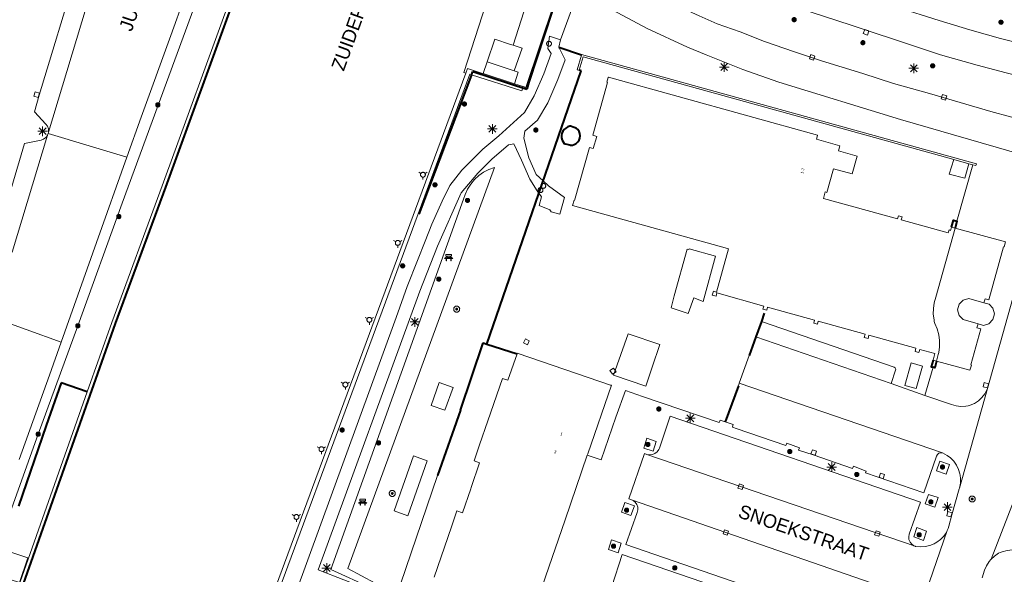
# Model space of a CAD drawing. Header units: metres. Extents: x 135779 to 137489, y 452643 to 455118.
# Tile 37 of 256: x 136332 to 136433, y 453136 to 453193. Entities that reach past the tile are written whole.
import ezdxf
from ezdxf.enums import TextEntityAlignment as Align

# ---------------------------------------------------------------- set-up
doc = ezdxf.new("R2010")
doc.units = ezdxf.units.M
doc.linetypes.add('DGN_Style_3', pattern=[78.572352, 56.123108, -22.449243])
doc.linetypes.add('DGN_Style_4', pattern=[89.853097, 44.898487, -22.449243, 0.056123, -22.449243])
for name, color, linetype, lineweight in [('KTop_BTD_Groenvoorziening', 62, 'Continuous', 13), ('KTop_BTD_Groenvoorziening_gras- en kruidachtigen', 62, 'Continuous', 13), ('KTop_GBI_Toegangstrap', 40, 'Continuous', 40), ('KTop_NAR_Huisnummer (t)', 7, 'Continuous', 13), ('KTop_OBW_Overig Plus', 1, 'Continuous', 13), ('KTop_ORL_Kunstwerk (t)', 7, 'Continuous', 13), ('KTop_ORL_Weg_Straatnaam (t)', 7, 'Continuous', 13), ('KTop_OTD_Half verhard', 15, 'Continuous', 13), ('KTop_OTD_Onverhard', 15, 'Continuous', 13), ('KTop_PAL_Afsluitpaal', 222, 'Continuous', 13), ('KTop_PAL_Lichtmast', 40, 'Continuous', 13), ('KTop_PND_Grondvlaksituatie van BAG-pand [tachy]', 1, 'Continuous', 13), ('KTop_PUT_Inspectie- of rioolput', 15, 'Continuous', 13), ('KTop_PUT_Kolk', 15, 'Continuous', 13), ('KTop_SHD_Damwand (l)', 1, 'Continuous', 40), ('KTop_SHD_Hek (l)', 15, 'DGN_Style_4', 40), ('KTop_SHD_Kademuur', 16, 'Continuous', 13), ('KTop_SHD_Muur', 15, 'Continuous', 13), ('KTop_SHD_Muur (l)', 15, 'Continuous', 40), ('KTop_STM_Bank', 40, 'Continuous', 13), ('KTop_VGO_Boom', 92, 'Continuous', 13), ('KTop_VGO_Haag (l)', 92, 'DGN_Style_3', 40), ('KTop_WGD_Fietspad', 40, 'Continuous', 13), ('KTop_WGD_Parkeervlak', 251, 'Continuous', 13), ('KTop_WGD_Rijbaan_Lokale weg', 251, 'Continuous', 13), ('KTop_WGD_Rijbaan_Lokale weg_verkeersdrempel', 40, 'Continuous', 13), ('KTop_WGD_Voetpad', 251, 'Continuous', 13), ('KTop_WTI_Meerpaal', 150, 'Continuous', 13)]:
    doc.layers.add(name, color=color, linetype=linetype, lineweight=lineweight)
doc.styles.add('Style-ROVU', font='ROVU.shx')
doc.styles.add('Style-ROVUCURSIEF', font='ROVUCURSIEF.shx')

# ---------------------------------------------------------------- blocks, each defined once
blk = doc.blocks.new('PAL_Lichtmast')
at = {"layer": 'KTop_PAL_Lichtmast'}
for p, q in [((-0.35, -0.35), (0.35, 0.35)), ((0.35, -0.35), (-0.35, 0.35)), ((0, -0.5), (0, 0.5)), ((-0.5, 0), (0.5, 0))]:
    blk.add_line(p, q, dxfattribs=at)
blk = doc.blocks.new('PAL_Afsluitpaal')
at = {"layer": 'KTop_PAL_Afsluitpaal', "flags": 128}
blk.add_lwpolyline([(0.25, 0), (0.25, 0.03), (0.24, 0.05), (0.24, 0.08), (0.23, 0.1), (0.22, 0.13), (0.2, 0.15), (0.19, 0.17), (0.17, 0.19), (0.15, 0.2), (0.12, 0.22), (0.1, 0.23), (0.08, 0.24), (0.05, 0.24), (0.03, 0.25), (0, 0.25), (-0.03, 0.25), (-0.05, 0.24), (-0.08, 0.24), (-0.1, 0.23), (-0.13, 0.22), (-0.15, 0.2), (-0.17, 0.19), (-0.19, 0.17), (-0.2, 0.15), (-0.22, 0.12), (-0.23, 0.1), (-0.24, 0.08), (-0.24, 0.05), (-0.25, 0.03), (-0.25, 0), (-0.25, -0.03), (-0.24, -0.05), (-0.24, -0.08), (-0.23, -0.1), (-0.22, -0.13), (-0.2, -0.15), (-0.19, -0.17), (-0.17, -0.19), (-0.15, -0.2), (-0.12, -0.22), (-0.1, -0.23), (-0.08, -0.24), (-0.05, -0.24), (-0.03, -0.25), (0, -0.25), (0.03, -0.25), (0.05, -0.24), (0.08, -0.24), (0.1, -0.23), (0.13, -0.22), (0.15, -0.2), (0.17, -0.19), (0.19, -0.17), (0.2, -0.15), (0.22, -0.12), (0.23, -0.1), (0.24, -0.08), (0.24, -0.05), (0.25, -0.03), (0.25, 0)], dxfattribs=at)
blk = doc.blocks.new('PUT_Inspectie-_of_rioolput')
at = {"layer": 'KTop_PUT_Inspectie- of rioolput', "flags": 128}
for points in [[(0.31, 0), (0.31, 0.03), (0.3, 0.06), (0.29, 0.1), (0.28, 0.13), (0.27, 0.15), (0.25, 0.18), (0.23, 0.21), (0.21, 0.23), (0.18, 0.25), (0.15, 0.27), (0.13, 0.28), (0.1, 0.29), (0.06, 0.3), (0.03, 0.31), (0, 0.31), (-0.03, 0.31), (-0.06, 0.3), (-0.1, 0.29), (-0.13, 0.28), (-0.16, 0.27), (-0.18, 0.25), (-0.21, 0.23), (-0.23, 0.21), (-0.25, 0.18), (-0.27, 0.15), (-0.28, 0.13), (-0.29, 0.1), (-0.3, 0.06), (-0.31, 0.03), (-0.31, 0), (-0.31, -0.03), (-0.3, -0.06), (-0.29, -0.1), (-0.28, -0.13), (-0.27, -0.16), (-0.25, -0.18), (-0.23, -0.21), (-0.21, -0.23), (-0.18, -0.25), (-0.15, -0.27), (-0.13, -0.28), (-0.1, -0.29), (-0.06, -0.3), (-0.03, -0.31), (0, -0.31), (0.03, -0.31), (0.06, -0.3), (0.1, -0.29), (0.13, -0.28), (0.15, -0.27), (0.18, -0.25), (0.21, -0.23), (0.23, -0.21), (0.25, -0.18), (0.27, -0.15), (0.28, -0.13), (0.29, -0.1), (0.3, -0.06), (0.31, -0.03), (0.31, 0)], [(0.1, 0), (0.09, 0.01), (0.09, 0.02), (0.09, 0.03), (0.09, 0.04), (0.08, 0.05), (0.08, 0.06), (0.07, 0.06), (0.06, 0.07), (0.06, 0.08), (0.05, 0.08), (0.04, 0.09), (0.03, 0.09), (0.02, 0.09), (0.01, 0.09), (0, 0.09), (-0.01, 0.09), (-0.02, 0.09), (-0.03, 0.09), (-0.04, 0.09), (-0.05, 0.08), (-0.06, 0.08), (-0.06, 0.07), (-0.07, 0.06), (-0.08, 0.06), (-0.08, 0.05), (-0.09, 0.04), (-0.09, 0.03), (-0.09, 0.02), (-0.09, 0.01), (-0.09, 0), (-0.09, -0.01), (-0.09, -0.02), (-0.09, -0.03), (-0.09, -0.04), (-0.08, -0.05), (-0.08, -0.06), (-0.07, -0.06), (-0.06, -0.07), (-0.06, -0.08), (-0.05, -0.08), (-0.04, -0.09), (-0.03, -0.09), (-0.02, -0.09), (-0.01, -0.09), (0, -0.09), (0.01, -0.09), (0.02, -0.09), (0.03, -0.09), (0.04, -0.09), (0.05, -0.08), (0.06, -0.08), (0.06, -0.07), (0.07, -0.06), (0.08, -0.06), (0.08, -0.05), (0.09, -0.04), (0.09, -0.03), (0.09, -0.02), (0.09, -0.01), (0.1, 0)], [(0.04, 0), (0.03, 0), (0.03, 0.01), (0.03, 0.01), (0.03, 0.01), (0.03, 0.02), (0.03, 0.02), (0.03, 0.02), (0.02, 0.03), (0.02, 0.03), (0.02, 0.03), (0.01, 0.03), (0.01, 0.03), (0.01, 0.03), (0, 0.03), (0, 0.03), (0, 0.03), (-0.01, 0.03), (-0.01, 0.03), (-0.01, 0.03), (-0.02, 0.03), (-0.02, 0.03), (-0.02, 0.03), (-0.03, 0.02), (-0.03, 0.02), (-0.03, 0.02), (-0.03, 0.01), (-0.03, 0.01), (-0.03, 0.01), (-0.03, 0), (-0.03, 0), (-0.03, 0), (-0.03, -0.01), (-0.03, -0.01), (-0.03, -0.01), (-0.03, -0.02), (-0.03, -0.02), (-0.03, -0.02), (-0.02, -0.03), (-0.02, -0.03), (-0.02, -0.03), (-0.01, -0.03), (-0.01, -0.03), (-0.01, -0.03), (0, -0.03), (0, -0.03), (0, -0.03), (0.01, -0.03), (0.01, -0.03), (0.01, -0.03), (0.02, -0.03), (0.02, -0.03), (0.02, -0.03), (0.03, -0.02), (0.03, -0.02), (0.03, -0.02), (0.03, -0.01), (0.03, -0.01), (0.03, -0.01), (0.03, 0), (0.04, 0)], [(0.01, 0.02), (0.01, 0.02), (0.01, 0.02), (0, 0.02), (0, 0.02), (0, 0.02), (0, 0.02), (-0.01, 0.02), (-0.01, 0.02), (-0.01, 0.02), (-0.01, 0.02), (-0.01, 0.02), (-0.02, 0.02), (-0.02, 0.01), (-0.02, 0.01), (-0.02, 0.01), (-0.02, 0.01), (-0.02, 0.01), (-0.02, 0), (-0.02, 0), (-0.02, 0), (-0.02, 0), (-0.02, -0.01), (-0.02, -0.01), (-0.02, -0.01), (-0.02, -0.01), (-0.02, -0.01), (-0.02, -0.02), (-0.01, -0.02), (-0.01, -0.02), (-0.01, -0.02), (-0.01, -0.02), (-0.01, -0.02), (0, -0.02), (0, -0.02), (0, -0.02), (0, -0.02), (0.01, -0.02), (0.01, -0.02), (0.01, -0.02), (0.01, -0.02), (0.01, -0.02), (0.02, -0.02), (0.02, -0.01), (0.02, -0.01), (0.02, -0.01), (0.02, -0.01), (0.02, -0.01), (0.02, 0), (0.02, 0), (0.02, 0), (0.02, 0), (0.02, 0.01), (0.02, 0.01), (0.02, 0.01), (0.02, 0.01), (0.02, 0.01), (0.02, 0.02), (0.01, 0.02), (0.01, 0.02), (0.01, 0.02)]]:
    blk.add_lwpolyline(points, dxfattribs=at)
blk = doc.blocks.new('PUT_Kolk')
at = {"layer": 'KTop_PUT_Kolk', "flags": 128}
blk.add_lwpolyline([(0.22, -0.23), (0.22, 0.22), (-0.23, 0.22), (-0.23, -0.23), (0.22, -0.23)], dxfattribs=at)
blk = doc.blocks.new('STM_Bank')
at = {"layer": 'KTop_STM_Bank'}
for p, q in [((-0.42, -0.09), (-0.3, 0.02)), ((-0.3, 0.31), (0.3, 0.31)), ((-0.3, 0.14), (-0.3, 0.31)), ((-0.2, 0.14), (-0.3, 0.14)), ((-0.3, 0.02), (-0.2, 0.02)), ((-0.2, 0.02), (-0.2, 0.14)), ((0.16, 0.14), (-0.15, 0.14)), ((-0.15, 0.14), (-0.15, 0.02)), ((-0.15, 0.02), (0.16, 0.02)), ((0.16, 0.02), (0.16, 0.14)), ((0.3, 0.14), (0.2, 0.14)), ((0.2, 0.14), (0.2, 0.02)), ((0.2, 0.02), (0.3, 0.02)), ((0.3, 0.31), (0.3, 0.14)), ((0.3, 0.02), (0.42, -0.09)), ((-0.26, -0.09), (-0.42, -0.09)), ((-0.26, -0.31), (-0.26, -0.09)), ((-0.21, -0.31), (-0.26, -0.31)), ((0.22, -0.09), (-0.21, -0.09)), ((-0.21, -0.09), (-0.21, -0.31)), ((0.22, -0.31), (0.22, -0.09)), ((0.26, -0.31), (0.22, -0.31)), ((0.42, -0.09), (0.26, -0.09)), ((0.26, -0.09), (0.26, -0.31))]:
    blk.add_line(p, q, dxfattribs=at)
blk = doc.blocks.new('WTI_Meerpaal')
at = {"layer": 'KTop_WTI_Meerpaal'}
for p, q in [((-0.22, 0.13), (-0.43, 0.25)), ((0.22, 0.12), (0.43, 0.25)), ((0, -0.25), (0, -0.5))]:
    blk.add_line(p, q, dxfattribs=at)
at = {"layer": 'KTop_WTI_Meerpaal', "flags": 128}
blk.add_lwpolyline([(0.25, 0), (0.25, 0.03), (0.24, 0.05), (0.24, 0.08), (0.23, 0.1), (0.22, 0.12), (0.2, 0.15), (0.19, 0.17), (0.17, 0.19), (0.15, 0.2), (0.12, 0.22), (0.1, 0.23), (0.08, 0.24), (0.05, 0.24), (0.03, 0.25), (0, 0.25), (-0.03, 0.25), (-0.05, 0.24), (-0.08, 0.24), (-0.1, 0.23), (-0.13, 0.22), (-0.15, 0.2), (-0.17, 0.19), (-0.19, 0.17), (-0.2, 0.15), (-0.22, 0.12), (-0.23, 0.1), (-0.24, 0.08), (-0.25, 0.05), (-0.25, 0.03), (-0.25, 0), (-0.25, -0.03), (-0.25, -0.05), (-0.24, -0.08), (-0.23, -0.1), (-0.22, -0.13), (-0.2, -0.15), (-0.19, -0.17), (-0.17, -0.19), (-0.15, -0.2), (-0.13, -0.22), (-0.1, -0.23), (-0.08, -0.24), (-0.05, -0.25), (-0.03, -0.25), (0, -0.25), (0.03, -0.25), (0.05, -0.25), (0.08, -0.24), (0.1, -0.23), (0.12, -0.22), (0.15, -0.2), (0.17, -0.19), (0.19, -0.17), (0.2, -0.15), (0.22, -0.13), (0.23, -0.1), (0.24, -0.08), (0.24, -0.05), (0.25, -0.03), (0.25, 0)], dxfattribs=at)
blk = doc.blocks.new('VGO_Boom')
at = {"layer": 'KTop_VGO_Boom', "flags": 128}
for points in [[(0.21, 0), (0.21, 0.02), (0.21, 0.04), (0.2, 0.07), (0.2, 0.09), (0.19, 0.11), (0.17, 0.13), (0.16, 0.14), (0.14, 0.16), (0.13, 0.17), (0.11, 0.19), (0.09, 0.2), (0.07, 0.2), (0.04, 0.21), (0.02, 0.21), (0, 0.21), (-0.02, 0.21), (-0.05, 0.21), (-0.07, 0.2), (-0.09, 0.2), (-0.11, 0.19), (-0.13, 0.17), (-0.14, 0.16), (-0.16, 0.14), (-0.17, 0.13), (-0.19, 0.11), (-0.2, 0.09), (-0.2, 0.07), (-0.21, 0.04), (-0.21, 0.02), (-0.22, 0), (-0.21, -0.02), (-0.21, -0.05), (-0.2, -0.07), (-0.2, -0.09), (-0.19, -0.11), (-0.17, -0.13), (-0.16, -0.14), (-0.14, -0.16), (-0.13, -0.17), (-0.11, -0.19), (-0.09, -0.2), (-0.07, -0.2), (-0.05, -0.21), (-0.02, -0.21), (0, -0.22), (0.02, -0.21), (0.04, -0.21), (0.07, -0.2), (0.09, -0.2), (0.11, -0.19), (0.13, -0.17), (0.14, -0.16), (0.16, -0.14), (0.17, -0.13), (0.19, -0.11), (0.2, -0.09), (0.2, -0.07), (0.21, -0.05), (0.21, -0.02), (0.21, 0)], [(0.15, 0), (0.15, 0.02), (0.15, 0.03), (0.15, 0.05), (0.14, 0.06), (0.13, 0.08), (0.13, 0.09), (0.12, 0.1), (0.1, 0.12), (0.09, 0.13), (0.08, 0.13), (0.06, 0.14), (0.05, 0.15), (0.03, 0.15), (0.02, 0.15), (0, 0.15), (-0.02, 0.15), (-0.03, 0.15), (-0.05, 0.15), (-0.06, 0.14), (-0.08, 0.13), (-0.09, 0.13), (-0.1, 0.12), (-0.12, 0.1), (-0.13, 0.09), (-0.13, 0.08), (-0.14, 0.06), (-0.15, 0.05), (-0.15, 0.03), (-0.15, 0.02), (-0.16, 0), (-0.15, -0.02), (-0.15, -0.03), (-0.15, -0.05), (-0.14, -0.06), (-0.13, -0.08), (-0.13, -0.09), (-0.12, -0.1), (-0.1, -0.12), (-0.09, -0.13), (-0.08, -0.13), (-0.06, -0.14), (-0.05, -0.15), (-0.03, -0.15), (-0.02, -0.15), (0, -0.16), (0.02, -0.15), (0.03, -0.15), (0.05, -0.15), (0.06, -0.14), (0.08, -0.13), (0.09, -0.13), (0.1, -0.12), (0.12, -0.1), (0.13, -0.09), (0.13, -0.08), (0.14, -0.06), (0.15, -0.05), (0.15, -0.03), (0.15, -0.02), (0.15, 0)], [(0.1, 0), (0.09, 0.01), (0.09, 0.02), (0.09, 0.03), (0.09, 0.04), (0.08, 0.05), (0.08, 0.06), (0.07, 0.06), (0.06, 0.07), (0.06, 0.08), (0.05, 0.08), (0.04, 0.09), (0.03, 0.09), (0.02, 0.09), (0.01, 0.09), (0, 0.09), (-0.01, 0.09), (-0.02, 0.09), (-0.03, 0.09), (-0.04, 0.09), (-0.05, 0.08), (-0.06, 0.08), (-0.06, 0.07), (-0.07, 0.06), (-0.08, 0.06), (-0.08, 0.05), (-0.09, 0.04), (-0.09, 0.03), (-0.09, 0.02), (-0.09, 0.01), (-0.1, 0), (-0.09, -0.01), (-0.09, -0.02), (-0.09, -0.03), (-0.09, -0.04), (-0.08, -0.05), (-0.08, -0.06), (-0.07, -0.06), (-0.06, -0.07), (-0.06, -0.08), (-0.05, -0.08), (-0.04, -0.09), (-0.03, -0.09), (-0.02, -0.09), (-0.01, -0.09), (0, -0.1), (0.01, -0.09), (0.02, -0.09), (0.03, -0.09), (0.04, -0.09), (0.05, -0.08), (0.06, -0.08), (0.06, -0.07), (0.07, -0.06), (0.08, -0.06), (0.08, -0.05), (0.09, -0.04), (0.09, -0.03), (0.09, -0.02), (0.09, -0.01), (0.1, 0)], [(0.04, 0), (0.03, 0), (0.03, 0.01), (0.03, 0.01), (0.03, 0.01), (0.03, 0.02), (0.03, 0.02), (0.03, 0.02), (0.02, 0.03), (0.02, 0.03), (0.02, 0.03), (0.01, 0.03), (0.01, 0.03), (0.01, 0.03), (0, 0.03), (0, 0.03), (0, 0.03), (-0.01, 0.03), (-0.01, 0.03), (-0.01, 0.03), (-0.02, 0.03), (-0.02, 0.03), (-0.02, 0.03), (-0.03, 0.02), (-0.03, 0.02), (-0.03, 0.02), (-0.03, 0.01), (-0.03, 0.01), (-0.03, 0.01), (-0.04, 0), (-0.04, 0), (-0.04, 0), (-0.03, -0.01), (-0.03, -0.01), (-0.03, -0.01), (-0.03, -0.02), (-0.03, -0.02), (-0.03, -0.02), (-0.02, -0.03), (-0.02, -0.03), (-0.02, -0.03), (-0.01, -0.03), (-0.01, -0.03), (-0.01, -0.03), (0, -0.04), (0, -0.04), (0, -0.04), (0.01, -0.03), (0.01, -0.03), (0.01, -0.03), (0.02, -0.03), (0.02, -0.03), (0.02, -0.03), (0.03, -0.02), (0.03, -0.02), (0.03, -0.02), (0.03, -0.01), (0.03, -0.01), (0.03, -0.01), (0.03, 0), (0.04, 0)]]:
    blk.add_lwpolyline(points, dxfattribs=at)

msp = doc.modelspace()

# ---------------------------------------------------------------- linework, layer by layer
at = {"layer": 'KTop_BTD_Groenvoorziening', "flags": 128}
for points in [[(136350.83, 453196.3), (136346.32, 453183.98), (136342.6, 453173.89), (136338.04, 453161.3), (136333.97, 453150.15), (136331.1, 453142.08), (136330.27, 453139.73), (136327.18, 453131.05), (136325.85, 453127.3), (136324.41, 453123.28), (136321.76, 453115.93), (136321.13, 453114.23), (136318.88, 453108.05), (136317.58, 453104.5), (136313.82, 453093.97), (136310.37, 453083.61), (136309.87, 453082.12), (136305.57, 453070.6), (136302.45, 453061.94), (136301.64, 453059.72), (136297.28, 453047.73), (136293.08, 453036.11), (136292.56, 453034.73)], [(136385.86, 453176.19), (136389.77, 453187.51), (136389.56, 453187.55)], [(136428.06, 453178.37), (136427.58, 453176.89), (136429.16, 453176.46), (136429.59, 453177.95)], [(136378.41, 453175.86), (136378.09, 453175.34), (136377.84, 453174.79), (136377.68, 453174.3), (136364.05, 453136.22), (136368.26, 453134.31), (136368.59, 453134.84), (136365.78, 453136.34), (136380.84, 453177.57), (136380.27, 453177.36), (136379.74, 453177.08), (136379.24, 453176.73), (136378.8, 453176.32), (136378.41, 453175.86)], [(136394.58, 453160.46), (136393.07, 453156.22), (136396.41, 453155.08), (136397.41, 453158.05), (136397.5, 453158.33), (136397.84, 453159.35), (136394.58, 453160.46)], [(136374.35, 453153.1), (136375.77, 453152.6), (136376.6, 453154.96), (136375.18, 453155.46), (136374.35, 453153.1)], [(136371.96, 453141.75), (136373.95, 453147.41), (136372.53, 453147.91), (136370.55, 453142.25), (136371.96, 453141.75)]]:
    msp.add_lwpolyline(points, dxfattribs=at)
at = {"layer": 'KTop_BTD_Groenvoorziening_gras- en kruidachtigen', "flags": 128}
msp.add_lwpolyline([(136370.65, 453133.1), (136375.01, 453145.91), (136377.35, 453152.63), (136379.7, 453159.53), (136380.06, 453159.41), (136385.42, 453174.92)], dxfattribs=at)
at = {"layer": 'KTop_GBI_Toegangstrap', "flags": 128}
msp.add_lwpolyline([(136388.67, 453179.86), (136388.86, 453179.87), (136389.05, 453179.92), (136389.25, 453180.03), (136389.42, 453180.19), (136389.56, 453180.38), (136389.64, 453180.59), (136389.67, 453180.82), (136389.64, 453181.05), (136389.56, 453181.27), (136389.43, 453181.46), (136389.23, 453181.62), (136389.05, 453181.68), (136388.66, 453181.81), (136388.6, 453181.8), (136388.38, 453181.73), (136388.17, 453181.62), (136388, 453181.47), (136387.87, 453181.28), (136387.78, 453181.07), (136387.73, 453180.85), (136387.74, 453180.61), (136387.8, 453180.38), (136387.9, 453180.19), (136388.03, 453180.02), (136388.1, 453180), (136388.6, 453179.88), (136388.67, 453179.86)], dxfattribs=at)
at = {"layer": 'KTop_OBW_Overig Plus', "flags": 128}
for points in [[(136424.18, 453154.83), (136424.83, 453157.15), (136423.65, 453157.48), (136423, 453155.16), (136424.18, 453154.83)], [(136332.06, 453134.88), (136330.01, 453135.56), (136330.85, 453138.11), (136332.9, 453137.44), (136332.06, 453134.88)]]:
    msp.add_lwpolyline(points, dxfattribs=at)
at = {"layer": 'KTop_OTD_Half verhard', "flags": 128}
msp.add_lwpolyline([(136385.42, 453174.92), (136385.68, 453174.53), (136385.45, 453173.66), (136386.55, 453173.2), (136386.67, 453173.02), (136387.56, 453172.75), (136388.06, 453174.46), (136386.42, 453175.68), (136385.86, 453176.19)], dxfattribs=at)
at = {"layer": 'KTop_OTD_Onverhard', "flags": 128}
msp.add_lwpolyline([(136400.65, 453169.17), (136399.33, 453164.35), (136398.99, 453163.14), (136400.76, 453162.55), (136401.32, 453164.15), (136402.28, 453163.8), (136403.55, 453168.45), (136400.84, 453169.19), (136400.82, 453169.14), (136400.65, 453169.17)], dxfattribs=at)
at = {"layer": 'KTop_PND_Grondvlaksituatie van BAG-pand [tachy]', "flags": 128}
for points in [[(136382.79, 453190.13), (136382.5, 453190.22), (136380.9, 453190.74), (136380.09, 453188.41)], [(136382.89, 453187.5), (136383.7, 453189.83), (136382.79, 453190.13)], [(136380.09, 453188.41), (136382.89, 453187.5)], [(136428.17, 453171.34), (136427.81, 453171.44), (136427.72, 453171.1), (136427.55, 453171.15), (136427.46, 453170.83), (136422.64, 453172.17), (136422.73, 453172.49), (136422.35, 453172.6), (136422.26, 453172.28), (136414.66, 453174.39), (136414.84, 453175.05), (136415.01, 453175), (136415.69, 453177.43), (136417.6, 453176.9), (136418.11, 453178.72), (136416.2, 453179.26), (136416.35, 453179.8), (136413.93, 453180.47), (136414, 453180.72), (136414.04, 453180.87), (136392.56, 453186.85), (136392.55, 453186.82), (136392.41, 453186.32), (136392.47, 453186.31), (136390.95, 453180.87), (136391.36, 453180.76), (136391.01, 453179.5), (136390.6, 453179.61), (136389.09, 453174.18), (136389.03, 453174.2), (136388.88, 453173.67), (136404.55, 453169.31), (136404.9, 453169.21), (136403.66, 453164.74), (136403.34, 453164.83), (136403.23, 453164.45), (136403.62, 453164.34), (136403.7, 453164.66), (136408.53, 453163.32), (136408.44, 453163), (136408.69, 453162.93), (136408.82, 453162.89), (136408.91, 453163.21), (136413.73, 453161.87), (136413.65, 453161.55), (136414.03, 453161.44), (136414.12, 453161.76), (136418.94, 453160.42), (136418.85, 453160.1), (136419.24, 453159.99), (136419.33, 453160.31), (136424.15, 453158.97), (136424.06, 453158.65), (136424.45, 453158.54), (136424.54, 453158.86), (136426.1, 453158.43), (136425.92, 453157.75), (136426.27, 453157.65)], [(136426.27, 453157.65), (136426.45, 453158.32), (136426.5, 453158.54), (136426.58, 453159.14), (136426.58, 453159.76), (136426.5, 453160.36), (136426.34, 453160.96), (136426.1, 453161.52), (136426.04, 453161.73), (136426.01, 453161.89), (136425.94, 453162.48), (136425.95, 453163.07), (136426.03, 453163.65), (136426.2, 453164.22), (136428.17, 453171.34)], [(136431.13, 453163.66), (136429.58, 453164.08), (136429, 453163.91), (136428.6, 453163.52), (136428.44, 453162.93), (136428.58, 453162.35), (136429, 453161.94), (136430.53, 453161.5)], [(136430.53, 453161.5), (136430.9, 453161.4), (136431.08, 453161.33), (136431.65, 453161.49), (136432.07, 453161.93), (136432.23, 453162.51), (136432.07, 453163.09), (136431.67, 453163.52), (136431.13, 453163.66)], [(136390.39, 453147.99), (136390.44, 453148.14), (136392.86, 453155.17), (136392.78, 453155.2), (136383.3, 453158.45), (136383.2, 453158.48), (136383.18, 453158.41), (136382.24, 453155.68), (136381.67, 453155.87), (136380.18, 453151.53), (136379.33, 453149.04), (136378.77, 453147.41), (136379.33, 453147.21), (136378.46, 453144.65), (136378.42, 453144.54), (136377.57, 453142.06), (136377, 453142.25), (136376.44, 453140.61), (136374.66, 453135.43)], [(136386.6, 453126.17), (136386.6, 453126.18), (136384.58, 453126.87), (136385.71, 453130.18), (136384.43, 453130.62), (136388.11, 453141.34), (136390.39, 453147.99)]]:
    msp.add_lwpolyline(points, dxfattribs=at)
at = {"layer": 'KTop_SHD_Damwand (l)', "flags": 128}
msp.add_lwpolyline([(136354.14, 453195.06), (136347.05, 453175.55), (136341.87, 453161.52), (136319.33, 453097.7), (136312.38, 453078.42), (136291.16, 453019.91), (136284.17, 453000)], dxfattribs=at)
at = {"layer": 'KTop_SHD_Hek (l)', "flags": 128}
for points in [[(136387.01, 453194.33), (136386.78, 453193.62), (136384.4, 453186.35), (136384.17, 453185.63)], [(136387.46, 453189.94), (136389.79, 453189.13)], [(136378.51, 453187.1), (136373.08, 453172.77)], [(136378.51, 453187.1), (136378.63, 453187.43), (136384.17, 453185.63)], [(136408.57, 453162.58), (136408.27, 453161.74)], [(136408.27, 453161.74), (136407.7, 453160.15)], [(136379.7, 453159.53), (136380.06, 453159.41)], [(136407.7, 453160.15), (136407.02, 453158.25)], [(136380.06, 453159.41), (136383.18, 453158.41)], [(136405.91, 453155.13), (136404.57, 453151.4)], [(136377.35, 453152.63), (136375.01, 453145.91)], [(136334.81, 453151.03), (136331.94, 453142.74)]]:
    msp.add_lwpolyline(points, dxfattribs=at)
at = {"layer": 'KTop_SHD_Kademuur', "flags": 128}
for points in [[(136266.75, 452951.22), (136271.48, 452964.6), (136278.85, 452985.09), (136284.17, 453000), (136291.16, 453019.91), (136305.48, 453059.4), (136312.38, 453078.42), (136319.33, 453097.7), (136341.87, 453161.52), (136347.05, 453175.55), (136354.14, 453195.06)], [(136295.82, 453033.51), (136312.15, 453078.51), (136319, 453097.82), (136322.27, 453107.07), (136339.02, 453154.51), (136341.54, 453161.64), (136346.72, 453175.67), (136353.81, 453195.18)], [(136377.92, 453187.27), (136346.18, 453101.41), (136328.81, 453054.02), (136314.2, 453014.17), (136315.85, 453013.59)], [(136383.79, 453185.88), (136383.65, 453185.43), (136378.51, 453187.1), (136378.31, 453187.17), (136346.56, 453101.27), (136314.72, 453014.41), (136315.99, 453013.96)], [(136379.68, 453187.21), (136379.53, 453187.26), (136378.08, 453187.73), (136377.92, 453187.27)], [(136382.9, 453186.17), (136379.68, 453187.21)], [(136383.79, 453185.88), (136382.9, 453186.17)]]:
    msp.add_lwpolyline(points, dxfattribs=at)
at = {"layer": 'KTop_SHD_Muur', "flags": 128}
for points in [[(136389.56, 453187.55), (136389.35, 453187.6), (136389.78, 453189.1), (136389.79, 453189.13)], [(136389.56, 453187.55), (136389.95, 453188.95), (136425.97, 453178.95), (136428.06, 453178.37)], [(136430, 453177.83), (136430.3, 453177.75), (136430.36, 453177.95), (136389.81, 453189.19), (136389.79, 453189.13)], [(136429.59, 453177.95), (136428.06, 453178.37)], [(136429.59, 453177.95), (136430, 453177.83)]]:
    msp.add_lwpolyline(points, dxfattribs=at)
at = {"layer": 'KTop_SHD_Muur (l)', "flags": 128}
for points in [[(136427.81, 453171.44), (136428.01, 453172.13), (136428.36, 453172.03), (136428.17, 453171.34)], [(136425.92, 453157.75), (136425.73, 453157.07), (136425.92, 453157.02)], [(136426.27, 453157.65), (136426.09, 453156.98), (136425.92, 453157.02)]]:
    msp.add_lwpolyline(points, dxfattribs=at)
at = {"layer": 'KTop_VGO_Haag (l)', "flags": 128}
for points in [[(136380.06, 453159.41), (136389.77, 453187.51), (136389.56, 453187.55)], [(136377.35, 453152.63), (136379.7, 453159.53)], [(136339.02, 453154.51), (136336.34, 453155.44), (136334.81, 453151.03)]]:
    msp.add_lwpolyline(points, dxfattribs=at)
at = {"layer": 'KTop_WGD_Fietspad', "flags": 128}
for points in [[(136384.85, 453198.06), (136386.41, 453197.29), (136396.53, 453191.85), (136400.7, 453189.92), (136402.61, 453189.14), (136406.37, 453187.65), (136410.08, 453186.35), (136422.55, 453182.49), (136437.84, 453178.09)], [(136391.7, 453198.4), (136394.34, 453197.02), (136397.32, 453195.37), (136398.41, 453194.73), (136401.9, 453193.14), (136403.73, 453192.33), (136406.1, 453191.51), (136408.6, 453190.52), (136411.68, 453189.45), (136414.45, 453188.52), (136418.71, 453187.22), (136421.86, 453186.18), (136425.56, 453185.16), (136431.86, 453183.33), (136435.9, 453182.23)]]:
    msp.add_lwpolyline(points, dxfattribs=at)
at = {"layer": 'KTop_WGD_Parkeervlak', "flags": 128}
for points in [[(136421.62, 453155.34), (136422.07, 453156.73), (136422.08, 453156.82), (136422.03, 453156.95), (136421.91, 453157.04), (136408.27, 453161.74), (136407.7, 453160.15)], [(136406, 453155.4), (136405.91, 453155.13), (136404.57, 453151.4)]]:
    msp.add_lwpolyline(points, dxfattribs=at)
at = {"layer": 'KTop_WGD_Rijbaan_Lokale weg', "flags": 128}
for points in [[(136390.55, 453204.52), (136394.9, 453203.06), (136399.52, 453201.59), (136405.9, 453199.44), (136414.63, 453196.57), (136422.19, 453194.06), (136426.55, 453192.66), (136429.7, 453191.71), (136432.84, 453190.82), (136438.03, 453189.53), (136444.24, 453188), (136445.04, 453187.8), (136446.6, 453187.4), (136447, 453187.31)], [(136436.91, 453186.42), (136433.42, 453187.31), (136430.46, 453188.09), (136426.69, 453189.16), (136424.21, 453189.96), (136417.51, 453192.19), (136413.38, 453193.53), (136410.33, 453194.54), (136405.62, 453196.12), (136399.65, 453198.1), (136395.07, 453199.59), (136392.28, 453200.5)], [(136335.04, 453181.21), (136340.33, 453198.82)], [(136349, 453195.06), (136347.59, 453191.12), (136344.55, 453182.72), (136343.1, 453178.64)], [(136331.3, 453168.86), (136334.94, 453180.9)], [(136335, 453181.07), (136334.94, 453180.9)], [(136335, 453181.07), (136335.04, 453181.21)], [(136343.1, 453178.64), (136335, 453181.07)], [(136343.1, 453178.64), (136339.96, 453169.85), (136336.34, 453159.6)], [(136431.49, 453154.83), (136436.72, 453173.42)], [(136329.12, 453162.21), (136336.34, 453159.6)], [(136407.7, 453160.15), (136407.02, 453158.25), (136406, 453155.4)], [(136407.7, 453160.15), (136421.62, 453155.34)], [(136426.89, 453148.21), (136406, 453155.4)], [(136425.06, 453154.11), (136421.62, 453155.34)], [(136431.49, 453154.83), (136431.45, 453154.72), (136431.22, 453154.29), (136430.93, 453153.91), (136430.57, 453153.58), (136430.16, 453153.31), (136429.72, 453153.11), (136429.51, 453153.05), (136429.28, 453153.01), (136428.78, 453152.99), (136428.29, 453153.05), (136427.82, 453153.19), (136425.06, 453154.11)], [(136428.64, 453144.6), (136431.49, 453154.83)], [(136396.51, 453148.07), (136396.25, 453148.16), (136394.66, 453143.49), (136394.94, 453143.39)], [(136396.51, 453148.07), (136424.07, 453138.62)], [(136426.89, 453148.21), (136427.36, 453147.95), (136427.71, 453147.7), (136428.05, 453147.36), (136428.33, 453146.96), (136428.54, 453146.53), (136428.67, 453146.07), (136428.7, 453145.93), (136428.74, 453145.6), (136428.73, 453145.1), (136428.64, 453144.6)], [(136435.32, 453146.14), (136431.87, 453137.29)], [(136427.37, 453140.23), (136427.46, 453140.46), (136427.54, 453140.69), (136427.84, 453141.85), (136428.61, 453144.51), (136428.64, 453144.6)], [(136422.34, 453133.9), (136394.94, 453143.39)], [(136424.06, 453130.67), (136427.37, 453140.23)], [(136427.37, 453140.23), (136427.28, 453140.05), (136427.01, 453139.66), (136426.68, 453139.31), (136426.29, 453139.03), (136426.12, 453138.93), (136426.02, 453138.87), (136425.57, 453138.69), (136425.09, 453138.58), (136424.61, 453138.55), (136424.12, 453138.6), (136424.07, 453138.62)], [(136431.87, 453137.29), (136431.84, 453137.26), (136431.66, 453137.04), (136431.4, 453136.62), (136431.21, 453136.16), (136430.96, 453135.37)], [(136431.87, 453137.29), (136432.23, 453137.62), (136432.64, 453137.9), (136432.8, 453137.98), (136433, 453138.06), (136433.52, 453138.19), (136434.06, 453138.24), (136434.6, 453138.21), (136435.12, 453138.1), (136435.32, 453138.05), (136435.88, 453137.88), (136435.95, 453137.86)]]:
    msp.add_lwpolyline(points, dxfattribs=at)
at = {"layer": 'KTop_WGD_Rijbaan_Lokale weg_verkeersdrempel', "flags": 128}
msp.add_lwpolyline([(136336.34, 453159.6), (136335.13, 453156.2), (136332.03, 453147.54)], dxfattribs=at)
at = {"layer": 'KTop_WGD_Voetpad', "flags": 128}
for points in [[(136340.33, 453198.82), (136340.21, 453198.58), (136340.02, 453198.37), (136339.78, 453198.23), (136339.61, 453198.18), (136337.94, 453197.78), (136334.08, 453184.98), (136333.59, 453183.27), (136334.75, 453182.03), (136334.92, 453181.81), (136335.02, 453181.55), (136335.04, 453181.27), (136335.04, 453181.21)], [(136377.92, 453187.27), (136377.71, 453187.34), (136380.01, 453194.41), (136381.05, 453197.62)], [(136382.79, 453190.13), (136384.43, 453195.3), (136384.68, 453196.08), (136384.77, 453196.37), (136384.29, 453196.53)], [(136387.62, 453190.69), (136388.86, 453194.05), (136387.16, 453195.04), (136386.94, 453194.36), (136384.06, 453185.77), (136383.79, 453185.88)], [(136320.1, 453023.63), (136337.87, 453071.84), (136342.02, 453083.32), (136344.97, 453091.59), (136349.94, 453104.98), (136370.74, 453162.15), (136371.9, 453165.31), (136372.93, 453168.01), (136373.73, 453169.99), (136374.42, 453171.75), (136375.48, 453174.1), (136376.28, 453175.7), (136377.5, 453177.27), (136378.16, 453177.93), (136379.65, 453179.43), (136381.29, 453180.82), (136383.93, 453183.21), (136384.93, 453184.93), (136385.93, 453187.19), (136386.69, 453189.27), (136386.34, 453189.78), (136386.51, 453191.05), (136387.62, 453190.69)], [(136387.46, 453189.94), (136388.11, 453188.63), (136387.37, 453186.61), (136386.32, 453184.22), (136385.27, 453182.42), (136383.96, 453181.31), (136383.86, 453180.58), (136384.4, 453178.57), (136385.14, 453176.85), (136385.86, 453176.19)], [(136387.46, 453189.94), (136387.62, 453190.69)], [(136389.79, 453189.13), (136387.46, 453189.94)], [(136379.68, 453187.21), (136380.09, 453188.41)], [(136382.89, 453187.5), (136383.29, 453187.37), (136382.9, 453186.17)], [(136334.94, 453180.9), (136334.92, 453180.86), (136334.75, 453180.64), (136334.53, 453180.47), (136334.27, 453180.37), (136332.58, 453180.03), (136329.95, 453171.18), (136329.44, 453169.58), (136331.3, 453168.86)], [(136385.42, 453174.92), (136385.25, 453175.16), (136384.47, 453176.37), (136383.64, 453178.31), (136382.84, 453180.01), (136382.29, 453179.88), (136380.57, 453178.43), (136379.13, 453176.97), (136377.44, 453174.97), (136375, 453169.48), (136373.17, 453164.83), (136362.74, 453136.2), (136370.65, 453133.1)], [(136430, 453177.83), (136428.36, 453172.03), (136428.17, 453171.34)], [(136385.86, 453176.19), (136385.42, 453174.92)], [(136428.17, 453171.34), (136433.37, 453169.91), (136433.23, 453169.39), (136433.16, 453169.4), (136431.64, 453163.96), (136431.25, 453164.07), (136431.13, 453163.66)], [(136430.53, 453161.5), (136430.42, 453161.09), (136430.83, 453160.98), (136429.79, 453157.26), (136429.85, 453157.24), (136429.7, 453156.72), (136426.27, 453157.65)], [(136426.27, 453157.65), (136426.09, 453156.98), (136425.92, 453157.02), (136425.06, 453154.11)], [(136404.57, 453151.4), (136404.04, 453151.58), (136404, 453151.48), (136403.95, 453151.34), (136396.06, 453154.03), (136394.33, 453154.63), (136393.32, 453151.91), (136391.82, 453147.52), (136390.39, 453147.99)], [(136424.07, 453138.62), (136423.94, 453138.67), (136423.72, 453138.83), (136423.55, 453139.05), (136423.44, 453139.3), (136423.42, 453139.58), (136423.47, 453139.85), (136424.63, 453143.16), (136398.92, 453152), (136397.8, 453148.7), (136397.74, 453148.56), (136397.57, 453148.33), (136397.34, 453148.15), (136397.08, 453148.05), (136396.79, 453148.02), (136396.51, 453148.07)], [(136404.57, 453151.4), (136405.36, 453151.14), (136405.34, 453151.03), (136405.3, 453150.88), (136405.7, 453150.74), (136410.78, 453148.98), (136410.89, 453149.21), (136412.2, 453148.73), (136412.1, 453148.49), (136413.58, 453148.02), (136417.63, 453146.62), (136417.73, 453146.85), (136419.04, 453146.35), (136418.98, 453146.16), (136424.96, 453144.11), (136426.25, 453147.9), (136426.36, 453148.07), (136426.52, 453148.19), (136426.72, 453148.23), (136426.89, 453148.21)], [(136396.19, 453148.72), (136397.15, 453148.39), (136397.48, 453149.39), (136396.52, 453149.72), (136396.19, 453148.72)], [(136427.27, 453146.05), (136427.59, 453147.03), (136426.6, 453147.36), (136426.28, 453146.38), (136427.27, 453146.05)], [(136394.94, 453143.39), (136395.1, 453143.32), (136395.31, 453143.14), (136395.48, 453142.92), (136395.57, 453142.65), (136395.58, 453142.37), (136395.51, 453142.1), (136394.36, 453138.79), (136420.08, 453129.94), (136421.2, 453133.21), (136421.23, 453133.3), (136421.36, 453133.54), (136421.55, 453133.73), (136421.8, 453133.87), (136422.07, 453133.92), (136422.34, 453133.9)], [(136425.09, 453142.97), (136426.09, 453142.64), (136426.44, 453143.63), (136425.44, 453143.96), (136425.09, 453142.97)], [(136394.87, 453141.79), (136395.23, 453142.77), (136394.25, 453143.11), (136393.89, 453142.13), (136394.87, 453141.79)], [(136423.93, 453139.58), (136424.92, 453139.23), (136425.25, 453140.19), (136424.26, 453140.54), (136423.93, 453139.58)], [(136393.55, 453137.95), (136393.88, 453138.94), (136392.89, 453139.29), (136392.56, 453138.3), (136393.55, 453137.95)], [(136419.06, 453124.48), (136418.95, 453124.52), (136418.79, 453124.67), (136418.63, 453124.89), (136418.55, 453125.14), (136418.54, 453125.4), (136418.61, 453125.66), (136419.72, 453128.92), (136393.98, 453137.79), (136392.9, 453134.5), (136392.83, 453134.32), (136392.66, 453134.09), (136392.44, 453133.91), (136392.18, 453133.81), (136391.9, 453133.78), (136391.62, 453133.83)]]:
    msp.add_lwpolyline(points, dxfattribs=at)

# ---------------------------------------------------------------- block references
at = {"layer": 'KTop_PAL_Afsluitpaal'}
for p in [(136386.46, 453190.29), (136385.87, 453175.67), (136385.58, 453175.23)]:
    msp.add_blockref('PAL_Afsluitpaal', p, dxfattribs=at)
at = {"layer": 'KTop_PAL_Lichtmast'}
for p in [(136404.46, 453187.89), (136423.93, 453187.76), (136334.43, 453181.29), (136380.64, 453181.53), (136372.68, 453161.68), (136400.97, 453151.78), (136415.5, 453146.77), (136427.39, 453142.65), (136363.63, 453136.38)]:
    msp.add_blockref('PAL_Lichtmast', p, dxfattribs=at)
at = {"layer": 'KTop_PUT_Inspectie- of rioolput'}
for p, rotation in [((136376.97, 453163), 159.9785006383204), ((136370.35, 453144.05), 159.9785006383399), ((136429.93, 453143.48), 163.8556612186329)]:
    msp.add_blockref('PUT_Inspectie-_of_rioolput', p, dxfattribs=dict(at, rotation=rotation))
at = {"layer": 'KTop_PUT_Kolk'}
for p, rotation in [((136419.03, 453191.47), 71.61890299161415), ((136413.5, 453188.87), 251.4536290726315), ((136333.83, 453185.05), 344.0103602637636), ((136427.04, 453184.77), 253.7607514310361), ((136384.14, 453159.64), 333.8478069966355), ((136393.04, 453156.61), 303.2191170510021), ((136431.34, 453155.18), 344.2893096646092), ((136413.66, 453148.26), 251.4188887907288), ((136420.65, 453145.85), 251.0778051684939), ((136406.15, 453144.75), 71.06621212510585), ((136427.6, 453141.92), 344.5247449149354), ((136404.62, 453140.04), 70.89645305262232), ((136420.19, 453139.94), 71.06621209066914)]:
    msp.add_blockref('PUT_Kolk', p, dxfattribs=dict(at, rotation=rotation))
at = {"layer": 'KTop_STM_Bank'}
for p in [(136376.14, 453168.29), (136367.31, 453143.14)]:
    msp.add_blockref('STM_Bank', p, dxfattribs=at)
at = {"layer": 'KTop_VGO_Boom'}
for p in [(136411.64, 453192.76), (136432.89, 453192.49), (136418.71, 453190.39), (136425.87, 453188.02), (136346.27, 453184), (136377.76, 453184.09), (136385.11, 453181.42), (136374.74, 453175.79), (136378.09, 453174.18), (136342.26, 453172.52), (136371.42, 453167.44), (136375.13, 453166.09), (136338.05, 453161.29), (136397.73, 453152.73), (136365.2, 453150.57), (136333.98, 453150.15), (136368.94, 453149.25), (136396.61, 453149.09), (136411.19, 453148.36), (136426.88, 453146.77), (136418.07, 453146.01), (136425.69, 453143.18), (136394.43, 453142.33), (136424.49, 453139.8), (136393.09, 453138.63), (136399.38, 453136.4)]:
    msp.add_blockref('VGO_Boom', p, dxfattribs=at)
at = {"layer": 'KTop_WTI_Meerpaal'}
for p in [(136373.51, 453176.82), (136370.92, 453169.81), (136368, 453161.9), (136365.54, 453155.24), (136363.08, 453148.6), (136360.51, 453141.63)]:
    msp.add_blockref('WTI_Meerpaal', p, dxfattribs=at)

# ---------------------------------------------------------------- texts
at = {"layer": 'KTop_NAR_Huisnummer (t)', "style": 'Style-ROVU'}
for s, rotation, p in [('1-7', 74.4, (136412.6, 453177.51)), ('1', 341.1, (136387.85, 453150.12)), ('3', 341.1, (136387.2, 453148.29))]:
    msp.add_text(s, height=0.3, rotation=rotation, dxfattribs=at).set_placement(p, align=Align.MIDDLE_RIGHT)
at = {"layer": 'KTop_ORL_Kunstwerk (t)', "style": 'Style-ROVUCURSIEF'}
msp.add_text('ZUIDERBRUG', height=1.4, rotation=70.0805, dxfattribs=at).set_placement((136365.37, 453187.4))
at = {"layer": 'KTop_ORL_Weg_Straatnaam (t)', "style": 'Style-ROVU'}
for s, rotation, p in [('JUTFASEWEG', 71.5832, (136343.59, 453191.47)), ('SNOEKSTRAAT', 340.9856, (136405.79, 453141.63))]:
    msp.add_text(s, height=1.4, rotation=rotation, dxfattribs=at).set_placement(p)

doc.saveas('drawing.dxf')
